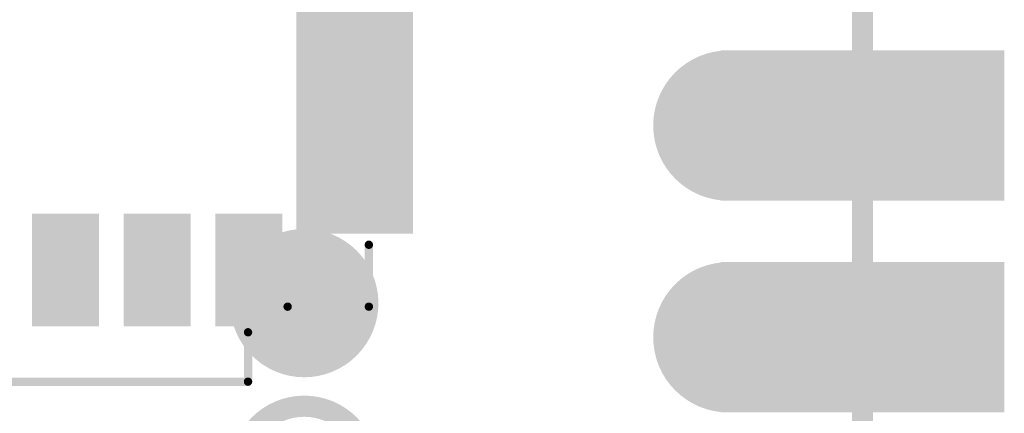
# Model space of a CAD drawing. Header units: millimetres. Extents: x 12.4 to 36.8, y 7.4 to 59.4.
# Tile 8 of 10: x 25 to 36.8, y 29.1 to 33.8. Entities that reach past the tile are written whole.
import ezdxf

# ---------------------------------------------------------------- set-up
doc = ezdxf.new("R2010")
doc.units = ezdxf.units.MM
doc.header["$MEASUREMENT"] = 0
for name, color, linetype in [('BottomLayer', 5, 'Continuous'), ('BottomOverlay', 54, 'Continuous'), ('BottomPaste', 16, 'Continuous'), ('BottomSolder', 6, 'Continuous'), ('KeepOutLayer', 6, 'Continuous'), ('Mechanical1', 6, 'Continuous'), ('MidLayer1', 16, 'Continuous'), ('MidLayer2', 76, 'Continuous'), ('MultiLayer', 9, 'Continuous'), ('TopLayer', 1, 'Continuous'), ('TopOverlay', 2, 'Continuous'), ('TopPaste', 8, 'Continuous'), ('TopSolder', 216, 'Continuous')]:
    doc.layers.add(name, color=color, linetype=linetype)

# ---------------------------------------------------------------- blocks, each defined once
blk = doc.blocks.new('P_________21')
at = {"layer": 'BottomLayer', "const_width": 0.0315}
for points in [[(0.33425, -0.05, 1), (0.36575, -0.05, 1)], [(0.33425, -0.15, 1), (0.36575, -0.15, 1)]]:
    blk.add_lwpolyline(points, format="xyb", close=True, dxfattribs=at)
at = {"layer": 'BottomLayer'}
for points in [[(0.35039, -0.0815), (0.47638, -0.0815), (0.35039, -0.0185), (0.47638, -0.0185)], [(0.35039, -0.1815), (0.47638, -0.1815), (0.35039, -0.1185), (0.47638, -0.1185)]]:
    blk.add_solid(points, dxfattribs=at)
at = {"layer": 'BottomSolder', "const_width": 0.0355}
for points in [[(0.33225, -0.05, 1), (0.36775, -0.05, 1)], [(0.33225, -0.15, 1), (0.36775, -0.15, 1)]]:
    blk.add_lwpolyline(points, format="xyb", close=True, dxfattribs=at)
at = {"layer": 'BottomSolder'}
for points in [[(0.34639, -0.0855), (0.48038, -0.0855), (0.34639, -0.0145), (0.48038, -0.0145)], [(0.34639, -0.1855), (0.48038, -0.1855), (0.34639, -0.1145), (0.48038, -0.1145)]]:
    blk.add_solid(points, dxfattribs=at)
at = {"layer": 'Mechanical1', "const_width": 0.01}
blk.add_lwpolyline([(0.41339, -0.96457), (0.41339, 0.96457)], dxfattribs=at)
at = {"layer": 'MidLayer1', "const_width": 0.0315}
for points in [[(0.33425, -0.05, 1), (0.36575, -0.05, 1)], [(0.33425, -0.15, 1), (0.36575, -0.15, 1)]]:
    blk.add_lwpolyline(points, format="xyb", close=True, dxfattribs=at)
at = {"layer": 'MidLayer1'}
for points in [[(0.35039, -0.0815), (0.47638, -0.0815), (0.35039, -0.0185), (0.47638, -0.0185)], [(0.35039, -0.1815), (0.47638, -0.1815), (0.35039, -0.1185), (0.47638, -0.1185)]]:
    blk.add_solid(points, dxfattribs=at)
at = {"layer": 'MidLayer2', "const_width": 0.0315}
for points in [[(0.33425, -0.05, 1), (0.36575, -0.05, 1)], [(0.33425, -0.15, 1), (0.36575, -0.15, 1)]]:
    blk.add_lwpolyline(points, format="xyb", close=True, dxfattribs=at)
at = {"layer": 'MidLayer2'}
for points in [[(0.35039, -0.0815), (0.47638, -0.0815), (0.35039, -0.0185), (0.47638, -0.0185)], [(0.35039, -0.1815), (0.47638, -0.1815), (0.35039, -0.1185), (0.47638, -0.1185)]]:
    blk.add_solid(points, dxfattribs=at)
at = {"layer": 'MultiLayer', "const_width": 0.0315}
for points in [[(0.33425, -0.05, 1), (0.36575, -0.05, 1)], [(0.33425, -0.15, 1), (0.36575, -0.15, 1)]]:
    blk.add_lwpolyline(points, format="xyb", close=True, dxfattribs=at)
at = {"layer": 'MultiLayer'}
for points in [[(0.35039, -0.0815), (0.47638, -0.0815), (0.35039, -0.0185), (0.47638, -0.0185)], [(0.35039, -0.1815), (0.47638, -0.1815), (0.35039, -0.1185), (0.47638, -0.1185)]]:
    blk.add_solid(points, dxfattribs=at)
at = {"layer": 'TopLayer', "const_width": 0.0315}
for points in [[(0.33425, -0.05, 1), (0.36575, -0.05, 1)], [(0.33425, -0.15, 1), (0.36575, -0.15, 1)]]:
    blk.add_lwpolyline(points, format="xyb", close=True, dxfattribs=at)
at = {"layer": 'TopLayer'}
for points in [[(0.35039, -0.0815), (0.47638, -0.0815), (0.35039, -0.0185), (0.47638, -0.0185)], [(0.35039, -0.1815), (0.47638, -0.1815), (0.35039, -0.1185), (0.47638, -0.1185)]]:
    blk.add_solid(points, dxfattribs=at)
at = {"layer": 'TopSolder', "const_width": 0.0355}
for points in [[(0.33225, -0.05, 1), (0.36775, -0.05, 1)], [(0.33225, -0.15, 1), (0.36775, -0.15, 1)]]:
    blk.add_lwpolyline(points, format="xyb", close=True, dxfattribs=at)
at = {"layer": 'TopSolder'}
for points in [[(0.34639, -0.0855), (0.48038, -0.0855), (0.34639, -0.0145), (0.48038, -0.0145)], [(0.34639, -0.1855), (0.48038, -0.1855), (0.34639, -0.1145), (0.48038, -0.1145)]]:
    blk.add_solid(points, dxfattribs=at)
blk = doc.blocks.new('TEST_1_27MM_B_128')
at = {"layer": 'BottomLayer', "const_width": 0.0125}
for points in [[(-0.27269, 0.0125, 1), (-0.26019, 0.0125, 1)], [(-0.24769, 0.0125, 1), (-0.23519, 0.0125, 1)], [(-0.27269, -0.0125, 1), (-0.26019, -0.0125, 1)], [(-0.24769, -0.0125, 1), (-0.23519, -0.0125, 1)]]:
    blk.add_lwpolyline(points, format="xyb", close=True, dxfattribs=at)
at = {"layer": 'BottomLayer'}
for points in [[(-0.26644, 0.025), (-0.26644, -0.025), (-0.24144, 0.025), (-0.24144, -0.025)], [(-0.27894, 0.0125), (-0.27894, -0.0125), (-0.22894, 0.0125), (-0.22894, -0.0125)]]:
    blk.add_solid(points, dxfattribs=at)
at = {"layer": 'BottomPaste', "const_width": 0.0125}
for points in [[(-0.27269, 0.0125, 1), (-0.26019, 0.0125, 1)], [(-0.24769, 0.0125, 1), (-0.23519, 0.0125, 1)], [(-0.27269, -0.0125, 1), (-0.26019, -0.0125, 1)], [(-0.24769, -0.0125, 1), (-0.23519, -0.0125, 1)]]:
    blk.add_lwpolyline(points, format="xyb", close=True, dxfattribs=at)
at = {"layer": 'BottomPaste'}
for points in [[(-0.26644, 0.025), (-0.26644, -0.025), (-0.24144, 0.025), (-0.24144, -0.025)], [(-0.27894, 0.0125), (-0.27894, -0.0125), (-0.22894, 0.0125), (-0.22894, -0.0125)]]:
    blk.add_solid(points, dxfattribs=at)
at = {"layer": 'BottomSolder', "const_width": 0.0145}
for points in [[(-0.27369, 0.0125, 1), (-0.25919, 0.0125, 1)], [(-0.24869, 0.0125, 1), (-0.23419, 0.0125, 1)], [(-0.27369, -0.0125, 1), (-0.25919, -0.0125, 1)], [(-0.24869, -0.0125, 1), (-0.23419, -0.0125, 1)]]:
    blk.add_lwpolyline(points, format="xyb", close=True, dxfattribs=at)
at = {"layer": 'BottomSolder'}
for points in [[(-0.26644, 0.027), (-0.26644, -0.027), (-0.24144, 0.027), (-0.24144, -0.027)], [(-0.28094, 0.0125), (-0.28094, -0.0125), (-0.22694, 0.0125), (-0.22694, -0.0125)]]:
    blk.add_solid(points, dxfattribs=at)
blk = doc.blocks.new('TF_SMD_H2_8____MUP_M617_2_130')
at = {"layer": 'TopLayer'}
for points in [[(-0.19035, 0.05425), (-0.1628, 0.05425), (-0.19035, 0.10346), (-0.1628, 0.10346)], [(-0.14705, 0.05425), (-0.11949, 0.05425), (-0.14705, 0.10346), (-0.11949, 0.10346)], [(-0.10374, 0.05425), (-0.07618, 0.05425), (-0.10374, 0.10346), (-0.07618, 0.10346)], [(-0.2522, -0.06236), (-0.20102, -0.06236), (-0.2522, 0.05969), (-0.20102, 0.05969)]]:
    blk.add_solid(points, dxfattribs=at)
at = {"layer": 'TopOverlay', "const_width": 0.00394}
for points in [[(0.17421, 0.13161), (-0.17618, 0.13161)], [(-0.17618, 0.13161), (-0.17618, 0.10827)], [(-0.23327, 0.09618), (-0.23327, 0.06693)], [(-0.19488, 0.09618), (-0.23327, 0.09618)]]:
    blk.add_lwpolyline(points, dxfattribs=at)
at = {"layer": 'TopOverlay', "const_width": 0.00197}
for points in [[(-0.17717, 0.13161, 1), (-0.1752, 0.13161, 1)], [(-0.17717, 0.13161, 1), (-0.1752, 0.13161, 1)], [(-0.17717, 0.10827, 1), (-0.1752, 0.10827, 1)], [(-0.23425, 0.09618, 1), (-0.23228, 0.09618, 1)], [(-0.23425, 0.09618, 1), (-0.23228, 0.09618, 1)], [(-0.19587, 0.09618, 1), (-0.1939, 0.09618, 1)], [(-0.23425, 0.06693, 1), (-0.23228, 0.06693, 1)]]:
    blk.add_lwpolyline(points, format="xyb", close=True, dxfattribs=at)
at = {"layer": 'TopPaste'}
for points in [[(-0.19035, 0.05425), (-0.1628, 0.05425), (-0.19035, 0.10346), (-0.1628, 0.10346)], [(-0.14705, 0.05425), (-0.11949, 0.05425), (-0.14705, 0.10346), (-0.11949, 0.10346)], [(-0.10374, 0.05425), (-0.07618, 0.05425), (-0.10374, 0.10346), (-0.07618, 0.10346)], [(-0.2522, -0.06236), (-0.20102, -0.06236), (-0.2522, 0.05969), (-0.20102, 0.05969)]]:
    blk.add_solid(points, dxfattribs=at)
at = {"layer": 'TopSolder'}
for points in [[(-0.19235, 0.05225), (-0.1608, 0.05225), (-0.19235, 0.10546), (-0.1608, 0.10546)], [(-0.14905, 0.05225), (-0.11749, 0.05225), (-0.14905, 0.10546), (-0.11749, 0.10546)], [(-0.10574, 0.05225), (-0.07418, 0.05225), (-0.10574, 0.10546), (-0.07418, 0.10546)], [(-0.2542, -0.06436), (-0.19902, -0.06436), (-0.2542, 0.06169), (-0.19902, 0.06169)]]:
    blk.add_solid(points, dxfattribs=at)

msp = doc.modelspace()

# ---------------------------------------------------------------- linework, layer by layer
at = {"layer": 'BottomOverlay'}
for points, const_width in [([(29.185, 30.376, 1), (27.659, 30.376, 1)], 0.254), ([(27.595, 30.376, 1), (27.722, 30.376, 1)], 0.127), ([(29.122, 30.376, 1), (29.249, 30.376, 1)], 0.127), ([(29.185, 28.376, 1), (27.659, 28.376, 1)], 0.254)]:
    msp.add_lwpolyline(points, format="xyb", close=True, dxfattribs=dict(at, const_width=const_width))
at = {"layer": 'KeepOutLayer', "const_width": 0.254}
msp.add_lwpolyline([(35.122, 9.276), (35.122, 58.276)], dxfattribs=at)

# ---------------------------------------------------------------- block references
at = {"xscale": 25.4, "yscale": 25.4, "zscale": 25.4}
msp.add_blockref('P_________21', (24.621, 33.776), dxfattribs=at)
for name, p, rotation in [('TF_SMD_H2_8____MUP_M617_2_130', (23.272, 32.776), 180), ('TEST_1_27MM_B_128', (28.424, 23.931), 270)]:
    msp.add_blockref(name, p, dxfattribs=dict(at, rotation=rotation))

doc.saveas('drawing.dxf')
